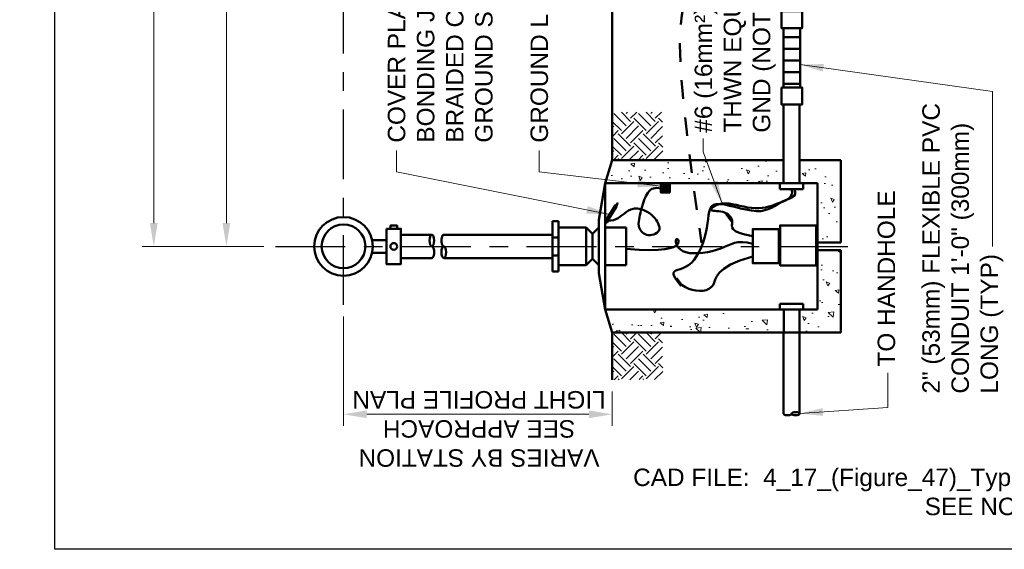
# Model space of a CAD drawing. Header units: inches. Extents: x -0.2 to 21.3, y 0 to 11.
# Tile 1 of 5: x -0.2 to 5.1, y 0 to 2.8. Entities that reach past the tile are written whole.
import ezdxf

# ---------------------------------------------------------------- set-up
doc = ezdxf.new("R2010")
doc.units = ezdxf.units.IN
doc.header["$LTSCALE"] = 0.5
doc.header["$MEASUREMENT"] = 0
doc.header["$PDSIZE"] = 2
doc.linetypes.add('CENTER2', pattern=[1.125, 0.75, -0.125, 0.125, -0.125])
doc.linetypes.add('HIDDEN2', pattern=[0.1875, 0.125, -0.0625])
doc.layers.get('0').update_dxf_attribs({"linetype": 'CONTINUOUS', "lineweight": 35})
doc.layers.get('DEFPOINTS').update_dxf_attribs({"linetype": 'CONTINUOUS', "lineweight": 35})
for name, color, linetype, lineweight in [('C-GRAD-FNSH', 4, 'CONTINUOUS', 50), ('E-AFLD-JBOX', 23, 'CONTINUOUS', 50), ('E-AFLD-LITE-APPR', 203, 'CONTINUOUS', 50), ('E-AFLD-VALT', 203, 'CONTINUOUS', 50), ('E-GRND-CIRC', 4, 'CONTINUOUS', 50), ('E-GRND-EQUI', 83, 'CONTINUOUS', 50), ('E-LITE-CIRC', 83, 'CONTINUOUS', 50), ('G-ANNO-PATT', 8, 'CONTINUOUS', 18), ('G-ANNO-RDME', 5, 'CONTINUOUS', 18)]:
    doc.layers.add(name, color=color, linetype=linetype, lineweight=lineweight)
for name, color, linetype in [('G-ANNO-DIMS', 7, 'CONTINUOUS'), ('G-ANNO-TEXT', 7, 'CONTINUOUS'), ('G-ANNO-TTLB', 7, 'CONTINUOUS')]:
    doc.layers.add(name, color=color, linetype=linetype)
doc.styles.add('01-E-BLDG-1_1', font='arial.ttf', dxfattribs={"height": 0.09375})
doc.dimstyles.new('01-E-BLDG-1_1', dxfattribs={"dimtxt": 0.09375, "dimasz": 0.125, "dimexe": 0.0625, "dimexo": 0.0625, "dimgap": 0.0625, "dimtad": 1, "dimdec": 4, "dimzin": 3, "dimdsep": 46, "dimlunit": 4, "dimtxsty": '01-E-BLDG-1_1', "dimcen": 0.0625, "dimclrd": 1, "dimclre": 1, "dimclrt": 256, "dimazin": 0, "dimtfac": 1, "dimtdec": 4, "dimtmove": 1, "dimatfit": 3, "dimfxl": 1, "dimfrac": 2, "dimtolj": 1, "dimtzin": 3, "dimlwd": 0, "dimlwe": 0, "dimarcsym": 0})
pattern_1 = [(140, (-2.7247, 1.41833), (0.01961, 0.224144), [0.0234375, -0.2578125]), (85, (-2.7247, 1.41833), (-0.23506, -0.04336), [0.01875, -0.20625]), (190.4514, (-2.72306, 1.43701), (-0.21545, 0.180784), [0.019919, -0.219107]), (136.184, (-2.7872, 1.41833), (0.051725, 0.333513), [0.035156, -0.386719]), (186.6356, (-2.7829, 1.44613), (-0.304412, 0.292082), [0.029878, -0.32866]), (81.184, (-2.7872, 1.41833), (-0.304412, 0.292082), [0.028125, -0.309375]), (111, (-2.77157, 1.44958), (0.1258184, 0.1865335), [0.0234375, -0.2578125]), (56, (-2.77157, 1.44958), (-0.2266094, 0.076036), [0.01875, -0.20625]), (161.4514, (-2.76109, 1.46513), (-0.100791, 0.2625695), [0.019919, -0.219107]), (127.5, (-2.724696, 1.418335), (-0.1040293, 0.0038), [0, -0.20375, 0, -0.209375, 0, -0.2070312]), (97.5, (-2.7247, 1.41833), (-0.1232537, 0.0822092), [0, -0.119375, 0, -0.1990625, 0, -0.0789062]), (57.5, (-2.7247, 1.34865), (0.0070484, 0.1668195), [0, -0.078125, 0, -0.24375, 0, -0.3234375]), (47.5, (-2.7247, 1.3174), (-0.0312828, 0.1822457), [0, -0.1015625, 0, -0.161875, 0, -0.2296875])]

# ---------------------------------------------------------------- blocks, each defined once
blk = doc.blocks.new('G-DBRK')
at = {"color": 0, "linetype": 'ByBlock', "lineweight": -2}
blk.add_ellipse((0, -0.25), major_axis=(0, -0.25), ratio=0.4, dxfattribs=at)
blk.add_ellipse((0, -0.75), major_axis=(0, -0.25), ratio=0.4, start_param=0, end_param=3.141593, dxfattribs=at)
blk = doc.blocks.new('*D3')
at = {"layer": 'DEFPOINTS', "color": 0, "transparency": 16777216}
for p in [(0.9213, 3.6514), (1.1845, 3.6514), (1.1845, 1.6264)]:
    blk.add_point(p, dxfattribs=at)
at = {"layer": 'G-ANNO-DIMS', "color": 1, "lineweight": 0, "transparency": 16777216}
for p, q in [((1.122, 3.6514), (0.8588, 3.6514)), ((0.9213, 1.7514), (0.9213, 3.5264)), ((1.122, 1.6264), (0.8588, 1.6264))]:
    blk.add_line(p, q, dxfattribs=at)
at = {"layer": 'G-ANNO-DIMS', "color": 1, "transparency": 16777216}
for points in [[(0.9005, 3.5264), (0.9421, 3.5264), (0.9213, 3.6514)], [(0.9005, 1.7514), (0.9421, 1.7514), (0.9213, 1.6264)]]:
    blk.add_solid(points, dxfattribs=at)
blk = doc.blocks.new('*D7')
at = {"layer": 'DEFPOINTS', "color": 0, "transparency": 16777216}
for p in [(0.5314, 9.7264), (1.1845, 9.7264), (1.1845, 1.6264)]:
    blk.add_point(p, dxfattribs=at)
at = {"layer": 'G-ANNO-DIMS', "color": 1, "lineweight": 0, "transparency": 16777216}
for p, q in [((1.122, 9.7264), (0.4689, 9.7264)), ((0.5314, 1.7514), (0.5314, 9.6014)), ((1.122, 1.6264), (0.4689, 1.6264))]:
    blk.add_line(p, q, dxfattribs=at)
at = {"layer": 'G-ANNO-DIMS', "color": 1, "transparency": 16777216}
for points in [[(0.5105, 9.6014), (0.5522, 9.6014), (0.5314, 9.7264)], [(0.5105, 1.7514), (0.5522, 1.7514), (0.5314, 1.6264)]]:
    blk.add_solid(points, dxfattribs=at)
at = {"layer": 'G-ANNO-DIMS', "transparency": 16777216, "insert": (0.4204, 5.6764), "char_height": 0.09375, "attachment_point": 5, "rotation": 90, "style": '01-E-BLDG-1_1'}
blk.add_mtext('\\A1;REFER TO SYSTEM LAYOUT PLAN FOR LIGHT SPACING', dxfattribs=at)

msp = doc.modelspace()

# ---------------------------------------------------------------- hatches: boundary and pattern name
at = {"layer": 'E-GRND-EQUI'}
h = msp.add_hatch(dxfattribs=at)
h.set_pattern_fill('AR-HBONE', color=256, scale=0.0003125, angle=32.45671, style=0)
h.set_pattern_definition([(103.10452493, (-474.8228144, -372.2501905), (-0.0015008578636, 0.0009340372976), [0.00375, -0.00125]), (193.10452493, (-474.8230978, -372.248973), (-0.0015008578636, 0.0009340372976), [0.00375, -0.00125])])
h.paths.add_polyline_path([(3.01081, 1.84533), (2.96952, 1.77893), (2.97585, 1.77499), (3.01715, 1.84138)])
at = {"layer": 'E-LITE-CIRC', "linetype": 'Continuous'}
h = msp.add_hatch(dxfattribs=at)
h.set_pattern_fill('LINE', color=256, scale=0.5, angle=180, style=0)
h.set_pattern_definition([(180, (8.5, -8.5), (-1e-16, -0.0625), [])])
h.paths.add_polyline_path([(3.91398, 2.79841), (3.91398, 2.47935), (4.00442, 2.47935), (4.00442, 2.79841)])
at = {"layer": 'G-ANNO-PATT'}
h = msp.add_hatch(dxfattribs=at)
h.set_pattern_fill('EARTH', color=256, scale=0.375, angle=135)
h.set_pattern_definition([(135, (10.12008, 0.44157), (-0.1325825, 2e-16), [0.09375, -0.09375]), (135, (10.095225, 0.41671), (-0.1325825, 2e-16), [0.09375, -0.09375]), (135, (10.07037, 0.39185), (-0.1325825, 2e-16), [0.09375, -0.09375]), (225, (10.05379, 0.39185), (-3e-16, -0.1325825), [0.09375, -0.09375]), (225, (10.02893, 0.41671), (-3e-16, -0.1325825), [0.09375, -0.09375]), (225, (10.00407, 0.44157), (-3e-16, -0.1325825), [0.09375, -0.09375])])
h.paths.add_polyline_path([(2.99445, 2.34733), (2.99445, 2.08926), (3.26634, 2.08926), (3.2632, 2.34733)])
h = msp.add_hatch(dxfattribs=at)
h.set_pattern_fill('AR-CONC', color=256, scale=0.03125, angle=90)
h.set_pattern_definition(pattern_1)
h.paths.add_polyline_path([(2.99445, 2.08926), (2.95623, 1.96513), (3.91501, 1.96513), (3.91501, 2.08926)])
h = msp.add_hatch(dxfattribs=at)
h.set_pattern_fill('AR-CONC', color=256, scale=0.03125, angle=90)
h.set_pattern_definition(pattern_1)
h.paths.add_polyline_path([(4.00095, 2.08926), (4.00095, 1.96513), (4.09799, 1.96513), (4.09799, 1.64657), (4.22212, 1.64657), (4.22212, 2.08926)])
h = msp.add_hatch(dxfattribs=at)
h.set_pattern_fill('AR-CONC', color=256, scale=0.03125, angle=90)
h.set_pattern_definition(pattern_1)
h.paths.add_polyline_path([(3.91546, 1.1635), (3.91546, 1.28759), (4.00053, 1.28759), (4.00053, 1.1635), (4.22212, 1.1635), (4.22212, 1.60619), (4.09799, 1.60619), (4.09799, 1.28762), (2.95623, 1.28762), (2.99445, 1.1635)])
h = msp.add_hatch(dxfattribs=at)
h.set_pattern_fill('EARTH', color=256, scale=0.375, angle=135)
h.set_pattern_definition([(135, (10.12008, -0.74226), (-0.1325825, 2e-16), [0.09375, -0.09375]), (135, (10.095225, -0.76712), (-0.1325825, 2e-16), [0.09375, -0.09375]), (135, (10.07037, -0.79198), (-0.1325825, 2e-16), [0.09375, -0.09375]), (225, (10.05379, -0.79198), (-3e-16, -0.1325825), [0.09375, -0.09375]), (225, (10.02893, -0.76712), (-3e-16, -0.1325825), [0.09375, -0.09375]), (225, (10.00407, -0.74226), (-3e-16, -0.1325825), [0.09375, -0.09375])])
h.paths.add_polyline_path([(2.99445, 1.1635), (2.99445, 0.91003), (3.26634, 0.91179), (3.2632, 1.1635)])

# ---------------------------------------------------------------- linework, layer by layer
at = {"layer": 'C-GRAD-FNSH'}
for p, q in [((2.99445, 2.08926), (2.99445, 3.1885)), ((2.99445, 0.91003), (2.99445, 1.1635))]:
    msp.add_line(p, q, dxfattribs=at)
at = {"layer": 'E-AFLD-JBOX'}
for p, q in [((2.92175, 1.76928), (2.95623, 1.96513)), ((2.95623, 1.28762), (2.95623, 1.96513)), ((2.92175, 1.76928), (2.92175, 1.48348)), ((2.95623, 1.28762), (2.92175, 1.48348))]:
    msp.add_line(p, q, dxfattribs=at)
at = {"layer": 'E-AFLD-LITE-APPR'}
for p, q in [((2.67269, 1.76138), (2.67269, 1.49138)), ((2.67269, 1.76138), (2.70644, 1.76138)), ((2.70644, 1.76138), (2.70644, 1.49138)), ((2.70644, 1.72763), (2.85425, 1.72763)), ((2.85425, 1.72763), (2.888, 1.69388)), ((2.85425, 1.72763), (2.85425, 1.52513)), ((2.888, 1.69388), (2.92175, 1.72763)), ((2.888, 1.69388), (2.888, 1.55888)), ((2.95623, 1.72763), (3.06956, 1.72763)), ((3.06956, 1.52513), (3.06956, 1.72763)), ((1.70454, 1.66013), (1.7812, 1.66013)), ((1.85943, 1.68888), (2.02502, 1.68888)), ((2.67269, 1.68888), (2.08892, 1.68888)), ((2.67269, 1.67434), (2.70644, 1.67434)), ((1.70454, 1.59263), (1.7812, 1.59263)), ((1.85943, 1.56388), (2.02502, 1.56388)), ((2.67269, 1.56388), (2.08892, 1.56388)), ((2.67269, 1.57842), (2.70644, 1.57842)), ((2.85425, 1.52513), (2.888, 1.55888)), ((2.888, 1.55888), (2.92175, 1.52513)), ((2.67269, 1.49138), (2.70644, 1.49138)), ((2.70644, 1.52513), (2.85425, 1.52513)), ((2.95623, 1.52513), (3.06956, 1.52513))]:
    msp.add_line(p, q, dxfattribs=at)
for points in [[(1.7812, 1.72108), (1.85943, 1.72108), (1.85943, 1.53168), (1.7812, 1.53168)], [(1.83805, 1.72108), (1.80258, 1.72108), (1.80258, 1.73841), (1.83805, 1.73841)]]:
    msp.add_lwpolyline(points, close=True, dxfattribs=at)
for centre, radius in [((1.5506, 1.62638), 0.1576), ((1.5506, 1.62638), 0.11755), ((1.82032, 1.62638), 0.0179)]:
    msp.add_circle(centre, radius, dxfattribs=at)
at = {"layer": 'E-AFLD-VALT'}
for p, q in [((2.99445, 2.08926), (2.95623, 1.96513)), ((2.99445, 2.08926), (3.91501, 2.08926)), ((3.91501, 1.96513), (3.91501, 2.08926)), ((4.00095, 2.08926), (4.22212, 2.08926)), ((4.00095, 1.96513), (4.00095, 2.08926)), ((4.22212, 1.64657), (4.22212, 2.08926)), ((2.95623, 1.96513), (3.91501, 1.96513)), ((4.00095, 1.96513), (4.09799, 1.96513)), ((4.09799, 1.28762), (4.09799, 1.96513)), ((4.09799, 1.64657), (4.22212, 1.64657)), ((4.09799, 1.60619), (4.22212, 1.60619)), ((4.22212, 1.1635), (4.22212, 1.60619)), ((2.95623, 1.28762), (4.09799, 1.28762)), ((2.99445, 1.1635), (2.95623, 1.28762)), ((3.91546, 1.1635), (3.91546, 1.28762)), ((4.00053, 1.1635), (4.00053, 1.28759)), ((2.99445, 1.1635), (4.22212, 1.1635))]:
    msp.add_line(p, q, dxfattribs=at)
at = {"layer": 'E-GRND-CIRC', "linetype": 'HIDDEN2', "flags": 128}
msp.add_lwpolyline([(3.33778, 8.67299), (3.34115, 8.63679), (3.34615, 8.601), (3.35443, 8.53332), (3.36609, 8.44854), (3.381, 8.36154), (3.39816, 8.27266), (3.41638, 8.1824), (3.43443, 8.09125), (3.45112, 7.9997), (3.46523, 7.90825), (3.47555, 7.8174), (3.48088, 7.72763), (3.4804, 7.63931), (3.47483, 7.55222), (3.4653, 7.46603), (3.45292, 7.3804), (3.4388, 7.29498), (3.42407, 7.20943), (3.40983, 7.12341), (3.39722, 7.03657), (3.38715, 6.94868), (3.37973, 6.85989), (3.3749, 6.77046), (3.37258, 6.68066), (3.37269, 6.59073), (3.37515, 6.50094), (3.3799, 6.41154), (3.38685, 6.3228), (3.3958, 6.23491), (3.40604, 6.14785), (3.41674, 6.06154), (3.42705, 5.97589), (3.43616, 5.89081), (3.44321, 5.80623), (3.44737, 5.72207), (3.44781, 5.63822), (3.44397, 5.55471), (3.43643, 5.47183), (3.42605, 5.38998), (3.41368, 5.30956), (3.40019, 5.23097), (3.38643, 5.1546), (3.37326, 5.08085), (3.36155, 5.0101), (3.35202, 4.94249), (3.34491, 4.87701), (3.34032, 4.8124), (3.33837, 4.74739), (3.33914, 4.6807), (3.34276, 4.61107), (3.34933, 4.53723), (3.35896, 4.4579), (3.37155, 4.3722), (3.38623, 4.28075), (3.40192, 4.18453), (3.41757, 4.08455), (3.43209, 3.9818), (3.44441, 3.87728), (3.45347, 3.77199), (3.45819, 3.66691), (3.45782, 3.56302), (3.45294, 3.46112), (3.44445, 3.362), (3.43326, 3.26643), (3.42025, 3.1752), (3.40634, 3.08908), (3.39242, 3.00885), (3.37939, 2.9353), (3.36826, 2.86717), (3.36051, 2.79514), (3.35771, 2.70785), (3.36143, 2.59394), (3.37325, 2.44206), (3.39475, 2.24084), (3.42751, 1.97894), (3.4731, 1.64499)], dxfattribs=at)
at = {"layer": 'E-GRND-CIRC'}
for points in [[(3.74967, 1.57273), (3.67998, 1.55047), (3.629, 1.52832), (3.59351, 1.50664), (3.57029, 1.4858), (3.55612, 1.46615), (3.5478, 1.44807), (3.54211, 1.4319), (3.53583, 1.41803), (3.52638, 1.40674), (3.51374, 1.39806), (3.49853, 1.39197), (3.48134, 1.38843), (3.46281, 1.38742), (3.44352, 1.3889), (3.42411, 1.39283), (3.40518, 1.3992), (3.3873, 1.40786), (3.37089, 1.41832), (3.35631, 1.42998), (3.34395, 1.44224), (3.33417, 1.4545), (3.32734, 1.46616), (3.32385, 1.47663), (3.32406, 1.48529), (3.32818, 1.49179), (3.33576, 1.49671), (3.34619, 1.50085), (3.35885, 1.50502), (3.37313, 1.51003), (3.38841, 1.51669), (3.40408, 1.52581), (3.41952, 1.5382), (3.43421, 1.55442), (3.44793, 1.57405), (3.46055, 1.59641), (3.47196, 1.62082), (3.48202, 1.64663), (3.49062, 1.67315), (3.49761, 1.69971), (3.50288, 1.72564), (3.50647, 1.75031), (3.50909, 1.77329), (3.5116, 1.79418), (3.51487, 1.81258), (3.51979, 1.8281), (3.52721, 1.84034), (3.53802, 1.84892), (3.55308, 1.85344), (3.57295, 1.85373), (3.59691, 1.85058), (3.62393, 1.84499), (3.65297, 1.83797), (3.683, 1.83053), (3.71298, 1.82368), (3.74187, 1.81842), (3.76865, 1.81577), (3.79253, 1.81646), (3.81371, 1.82011), (3.83265, 1.82607), (3.8498, 1.83368), (3.86562, 1.84229), (3.88056, 1.85124), (3.89507, 1.85989), (3.90961, 1.86756), (3.92442, 1.87385), (3.93889, 1.87926), (3.95221, 1.8845), (3.96355, 1.89031), (3.9721, 1.89742), (3.97704, 1.90657), (3.97753, 1.91847), (3.97278, 1.93386)], [(3.74967, 1.68119), (3.70654, 1.68998), (3.67597, 1.69915), (3.65587, 1.70861), (3.64414, 1.71826), (3.63867, 1.728), (3.63737, 1.73773), (3.63813, 1.74735), (3.63884, 1.75676), (3.63781, 1.76586), (3.63484, 1.77454), (3.63015, 1.78268), (3.62394, 1.79016), (3.61641, 1.79687), (3.60778, 1.8027), (3.59825, 1.80753), (3.58803, 1.81124), (3.57736, 1.81379), (3.56664, 1.81542), (3.55631, 1.81647), (3.54681, 1.81724), (3.53857, 1.81807), (3.53203, 1.81926), (3.52763, 1.82114), (3.5258, 1.82403), (3.52689, 1.82813), (3.53079, 1.83311), (3.53731, 1.83853), (3.54624, 1.84396), (3.5574, 1.84896), (3.57058, 1.85307), (3.58558, 1.85586), (3.6022, 1.85689), (3.62024, 1.85587), (3.63942, 1.85318), (3.65946, 1.84932), (3.68007, 1.84483), (3.70097, 1.84022), (3.72189, 1.83602), (3.74252, 1.83276), (3.7626, 1.83095), (3.78189, 1.83098), (3.80039, 1.8327), (3.81815, 1.83582), (3.83522, 1.84005), (3.85164, 1.8451), (3.86748, 1.85067), (3.88278, 1.85649), (3.89759, 1.86225), (3.91187, 1.8678), (3.92522, 1.87344), (3.93715, 1.87962), (3.94714, 1.88677), (3.95472, 1.89533), (3.95938, 1.90574), (3.96063, 1.91843), (3.95798, 1.93386)], [(3.06956, 1.61272), (3.13933, 1.60821), (3.19633, 1.60682), (3.24189, 1.60809), (3.27735, 1.61152), (3.30403, 1.61665), (3.32325, 1.62299), (3.33636, 1.63008), (3.34466, 1.63744), (3.34938, 1.64461), (3.35125, 1.65125), (3.35087, 1.65704), (3.34886, 1.66167), (3.34582, 1.66481), (3.34238, 1.66616), (3.33914, 1.66538), (3.33671, 1.66217), (3.33565, 1.65636), (3.33628, 1.64847), (3.33883, 1.63915), (3.34358, 1.62909), (3.35078, 1.61895), (3.36068, 1.60939), (3.37353, 1.60109), (3.3896, 1.59472), (3.40897, 1.59079), (3.43104, 1.58921), (3.45505, 1.58975), (3.48024, 1.59215), (3.50584, 1.59618), (3.53109, 1.6016), (3.55523, 1.60817), (3.57748, 1.61565), (3.5974, 1.62371), (3.61571, 1.63173), (3.63345, 1.63901), (3.65164, 1.64485), (3.67132, 1.64854), (3.69353, 1.64938), (3.7193, 1.64666), (3.74967, 1.63968)]]:
    msp.add_lwpolyline(points, dxfattribs=at)
msp.add_spline([(2.9569, 1.76236), (3.01391, 1.77262), (3.10597, 1.82859), (3.17123, 1.81809), (3.21435, 1.78778), (3.24465, 1.71083), (3.17822, 1.68868), (3.13743, 1.73531), (3.14093, 1.78312), (3.16657, 1.87639), (3.21551, 1.93818), (3.25507, 1.93781)], degree=3, dxfattribs=at)
at = {"layer": 'E-GRND-EQUI'}
for p, q in [((3.01081, 1.84533, 0.00068), (3.01747, 1.85108)), ((3.01081, 1.84533, 0.00068), (3.01715, 1.84138, 0.00068)), ((3.01719, 1.84145, 0.00068), (3.01937, 1.84989))]:
    msp.add_line(p, q, dxfattribs=at)
for points in [[(3.30325, 1.91629), (3.25507, 1.91629), (3.25507, 1.95933), (3.30325, 1.95933)], [(3.01747, 1.85108), (3.02193, 1.85823), (3.02383, 1.85705), (3.01937, 1.84989)], [(3.88892, 1.53616), (3.74967, 1.53616), (3.74967, 1.71923), (3.88892, 1.71923)], [(4.08957, 1.52414), (3.89645, 1.52414), (3.89645, 1.73868), (4.08957, 1.73868)]]:
    msp.add_lwpolyline(points, close=True, dxfattribs=at)
at = {"layer": 'E-GRND-EQUI', "elevation": 0.00068, "flags": 128}
for points in [[(2.96952, 1.77893), (3.01081, 1.84533)], [(2.97585, 1.77499), (3.01719, 1.84145)]]:
    msp.add_lwpolyline(points, dxfattribs=at)
at = {"layer": 'E-GRND-EQUI', "const_width": 0.01788}
for points in [[(3.63821, 1.76237), (3.60778, 1.8027)], [(3.36698, 1.41493), (3.33656, 1.45525)]]:
    msp.add_lwpolyline(points, dxfattribs=at)
at = {"layer": 'E-GRND-EQUI', "elevation": 0.00068}
msp.add_lwpolyline([(2.95583, 1.75969), (2.96828, 1.7797), (2.97709, 1.77421), (2.96464, 1.75421)], close=True, dxfattribs=at)
at = {"layer": 'E-GRND-EQUI'}
for centre, radius in [((2.96367, 1.76247), 0.00211), ((2.96897, 1.77107), 0.00208)]:
    msp.add_circle(centre, radius, dxfattribs=at)
msp.add_solid([(3.25507, 1.91629), (3.30325, 1.91629), (3.25507, 1.95933), (3.30325, 1.95933)], dxfattribs=at)
at = {"layer": 'E-LITE-CIRC'}
for p, q in [((3.91501, 1.96513), (3.91501, 2.38888)), ((4.00095, 1.96513), (4.00095, 2.38888)), ((3.89543, 1.93386), (3.89543, 1.96513)), ((4.02053, 1.96513), (3.89543, 1.96513)), ((3.91501, 1.96513), (4.00095, 1.96513)), ((4.02053, 1.93386), (4.02053, 1.96513)), ((3.89543, 1.93386), (4.02053, 1.93386)), ((3.89543, 1.3189), (4.02053, 1.3189)), ((3.89543, 1.3189), (3.89543, 1.28762)), ((4.02053, 1.3189), (4.02053, 1.28762)), ((3.91501, 0.72792), (3.91501, 1.1635)), ((4.00095, 0.72792), (4.00095, 1.1635))]:
    msp.add_line(p, q, dxfattribs=at)
for points in [[(3.90318, 2.88888), (3.90318, 2.79841), (4.01522, 2.79841), (4.01522, 2.88888)], [(3.91398, 2.79841), (3.91398, 2.47935), (4.00442, 2.47935), (4.00442, 2.79841)], [(3.90318, 2.47935), (3.90318, 2.38888), (4.01522, 2.38888), (4.01522, 2.47935)]]:
    msp.add_lwpolyline(points, close=True, dxfattribs=at)
at = {"layer": 'G-ANNO-DIMS', "linetype": 'CENTER2'}
for p, q in [((1.5506, 1.31186), (1.5506, 9.9606)), ((1.18454, 1.62638), (4.34712, 1.62638))]:
    msp.add_line(p, q, dxfattribs=at)
at = {"layer": 'G-ANNO-DIMS', "color": 1, "lineweight": 0}
for p, q in [((1.5506, 1.24936), (1.5506, 0.66239)), ((2.99445, 0.84753), (2.99445, 0.66239)), ((2.86945, 0.72489), (1.6756, 0.72489))]:
    msp.add_line(p, q, dxfattribs=at)
at = {"layer": 'G-ANNO-DIMS', "color": 1}
for points in [[(1.6756, 0.70406), (1.6756, 0.74572), (1.5506, 0.72489)], [(2.86945, 0.70406), (2.86945, 0.74572), (2.99445, 0.72489)]]:
    msp.add_solid(points, dxfattribs=at)
at = {"layer": 'G-ANNO-TTLB'}
msp.add_lwpolyline([(0, 11), (8.5, 11), (8.5, 0), (0, 0)], close=True, dxfattribs=at)

# ---------------------------------------------------------------- block references
at = {"layer": 'E-AFLD-LITE-APPR', "xscale": 0.125, "yscale": 0.125, "zscale": 0.125}
msp.add_blockref('G-DBRK', (2.02502, 1.68888), dxfattribs=at)
at = {"layer": 'E-AFLD-LITE-APPR', "xscale": 0.125, "yscale": 0.125, "zscale": 0.125, "rotation": 179.9999999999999}
msp.add_blockref('G-DBRK', (2.08892, 1.56388), dxfattribs=at)
at = {"layer": 'E-LITE-CIRC', "xscale": 0.08593353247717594, "yscale": 0.08593353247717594, "zscale": 0.08593353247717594, "rotation": 270}
msp.add_blockref('G-DBRK', (4.00095, 0.72792), dxfattribs=at)

# ---------------------------------------------------------------- texts
at = {"layer": 'G-ANNO-DIMS', "insert": (2.27887, 0.64715), "char_height": 0.09375, "attachment_point": 5, "rotation": 180, "style": '01-E-BLDG-1_1'}
msp.add_mtext('\\A1;VARIES BY STATION\\PSEE APPROACH\\PLIGHT PROFILE PLAN', dxfattribs=at)
at = {"layer": 'G-ANNO-RDME', "insert": (8.36242, 0.1551), "char_height": 0.09375, "width": 7.0264495, "attachment_point": 9, "style": '01-E-BLDG-1_1'}
msp.add_mtext('CAD FILE:  4_17_(Figure_47)_Typical_Elevated_High_Intensity_Approach_Light_Bar.dwg\\PSEE NOTES TO DESIGNER FILE:  4_17 (Figure 47)-NTD.PDF', dxfattribs=at)
at = {"layer": 'G-ANNO-TEXT', "char_height": 0.09375, "attachment_point": 1, "rotation": 90, "style": '01-E-BLDG-1_1'}
for s, insert, width in [('\\A1;COVER PLATE BONDING JUMPER. BRAIDED COPPER GROUND STRAP', (1.78869, 2.18329), 1.3349545), ('\\A1;GROUND LUG (TYP)', (2.55526, 2.18329), 1.2994749), ('\\A1;#6 (16mm²) THWN EQUIP GND (NOTE 8)', (3.43707, 2.23689), 0.9144322), ('\\A1;2" (53mm) FLEXIBLE PVC CONDUIT 1\'-0" (300mm) LONG (TYP)', (4.66043, 0.83603), 1.5833329), ('\\A1;TO HANDHOLE', (4.42022, 0.98102), 1.5833329)]:
    msp.add_mtext(s, dxfattribs=dict(at, insert=insert, width=width))

# ---------------------------------------------------------------- dimensions: what is measured, and where the dimension line sits
at = {"layer": 'G-ANNO-DIMS'}
for base, p2, text, picture, middle in [((0.53138, 9.72638), (1.18454, 9.72638), 'REFER TO SYSTEM LAYOUT PLAN FOR LIGHT SPACING', '*D7', (0.42037, 5.67638)), ((0.92128, 3.65138), (1.18454, 3.65138), ' ', '*D3', (0.92128, 2.63888))]:
    dim = msp.add_linear_dim(base=base, p1=(1.18454, 1.62638), p2=p2, angle=90, text=text, dimstyle='01-E-BLDG-1_1', dxfattribs=at)
    dim.commit()
    dim.dimension.update_dxf_attribs({"geometry": picture, "text_midpoint": middle})

# ---------------------------------------------------------------- leaders
at = {"layer": 'G-ANNO-TEXT'}
for points in [[(4.00442, 2.6026), (5.03802, 2.45762), (5.03802, 1.62567)], [(3.58558, 1.85586), (3.48351, 2.13409), (3.48351, 2.20606)], [(2.98166, 1.79845), (1.83514, 2.02701), (1.83514, 2.14058)], [(3.25507, 1.94925), (2.60171, 2.02701), (2.60171, 2.14058)], [(4.00084, 0.72876), (4.47422, 0.76142), (4.47422, 0.94705)]]:
    msp.add_leader(points, dimstyle='01-E-BLDG-1_1', dxfattribs=at)

doc.saveas('drawing.dxf')
